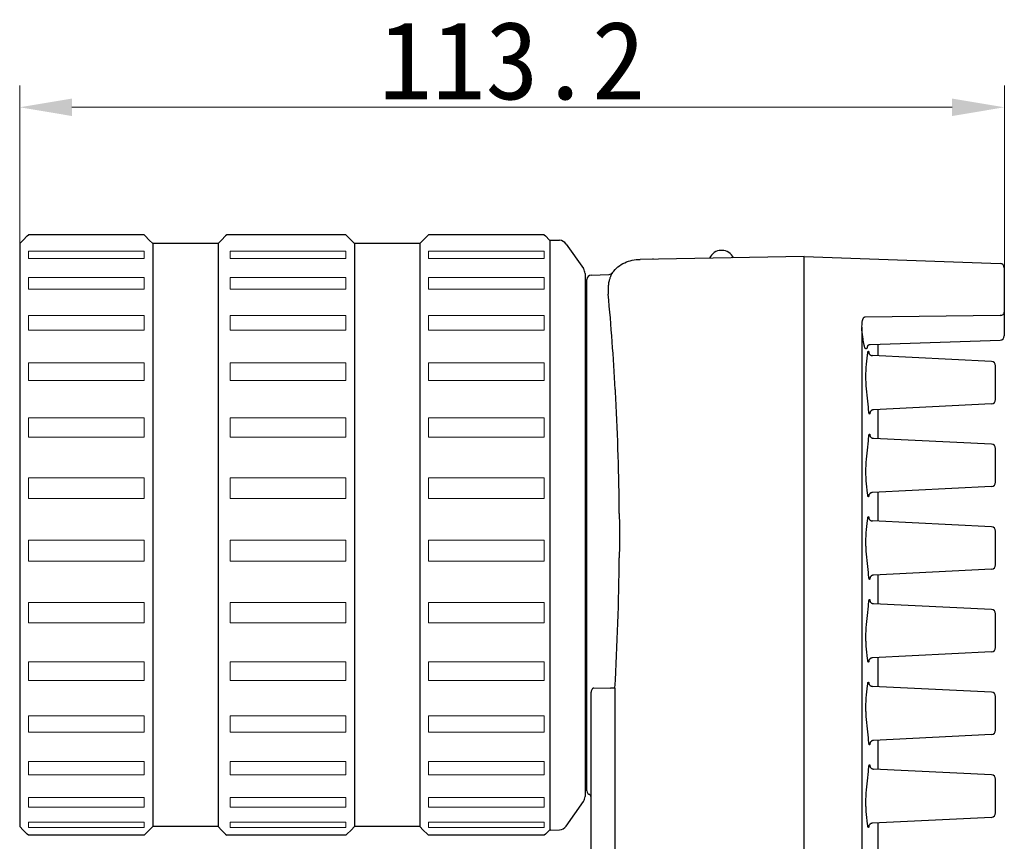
# Model space of a CAD drawing. Header units: millimetres. Extents: x -89 to 505, y -50 to 370.
# Tile 4 of 7: x 159 to 272, y 166 to 261. Entities that reach past the tile are written whole.
import ezdxf

# ---------------------------------------------------------------- set-up
doc = ezdxf.new("R2010")
doc.units = ezdxf.units.MM
doc.header["$LTSCALE"] = 16.335
doc.header["$PDMODE"] = 3
doc.header["$PDSIZE"] = 8
doc.layers.get('0').update_dxf_attribs({"linetype": 'CONTINUOUS'})
doc.layers.get('Defpoints').update_dxf_attribs({"linetype": 'CONTINUOUS'})
for name, color, linetype in [('D-01-33-26-0DXF_CONTINUOUS_LINE', 7, 'CONTINUOUS'), ('D-01-35-26-0DXF_CONTINUOUS_LINE', 7, 'CONTINUOUS'), ('D-01-36-26-0DXF_CONTINUOUS_LINE', 7, 'CONTINUOUS'), ('DRW0001_DXF_DIMENSION', 7, 'CONTINUOUS')]:
    doc.layers.add(name, color=color, linetype=linetype)
doc.styles.get("Standard").update_dxf_attribs({"font": 'simfang.ttf', "height": 9})
doc.dimstyles.new('DIMSTYLE_1', dxfattribs={"dimtxt": 9, "dimasz": 6, "dimexe": 2.5, "dimexo": 0, "dimgap": 0.75, "dimtad": 1, "dimdsep": 46, "dimtxsty": 'STANDARD', "dimblk": '_FILLED', "dimcen": 0, "dimclrd": 8, "dimclre": 8, "dimclrt": 7, "dimadec": 0, "dimazin": 0, "dimtp": 0.001, "dimtm": 0.001, "dimtfac": 1, "dimtofl": 0, "dimtmove": 0, "dimatfit": 3, "dimldrblk": '_FILLED', "dimfxl": 1, "dimtolj": 1, "dimlwd": 15, "dimlwe": 15, "dimarcsym": 0})

# ---------------------------------------------------------------- blocks, each defined once
blk = doc.blocks.new('_FILLED')
at = {"color": 0, "linetype": 'ByBlock'}
blk.add_solid([(0, 0), (-1, 0.167), (-1, -0.167)], dxfattribs=at)
blk = doc.blocks.new('*D11')
at = {"layer": 'Defpoints', "color": 0, "linetype": 'Continuous', "transparency": 16777216}
for p in [(272.34, 250.46), (159.14, 234.81), (272.34, 230.11)]:
    blk.add_point(p, dxfattribs=at)
at = {"layer": 'DRW0001_DXF_DIMENSION', "color": 8, "linetype": 'Continuous', "lineweight": 15, "transparency": 16777216}
for p, q in [((159.14, 234.81), (159.14, 252.96)), ((272.34, 230.11), (272.34, 252.96)), ((165.14, 250.46), (266.34, 250.46))]:
    blk.add_line(p, q, dxfattribs=at)
at = {"layer": 'DRW0001_DXF_DIMENSION', "color": 8, "linetype": 'Continuous', "lineweight": 15, "transparency": 16777216, "xscale": 6, "yscale": 6, "zscale": 6, "rotation": 180}
blk.add_blockref('_FILLED', (159.14, 250.46), dxfattribs=at)
at = {"layer": 'DRW0001_DXF_DIMENSION', "color": 8, "linetype": 'Continuous', "lineweight": 15, "transparency": 16777216, "xscale": 6, "yscale": 6, "zscale": 6}
blk.add_blockref('_FILLED', (272.34, 250.46), dxfattribs=at)
at = {"layer": 'DRW0001_DXF_DIMENSION', "color": 7, "linetype": 'Continuous', "lineweight": 15, "transparency": 16777216, "insert": (215.74, 260.37), "char_height": 9, "attachment_point": 2}
blk.add_mtext('\\A1;113.2', dxfattribs=at)

msp = doc.modelspace()

# ---------------------------------------------------------------- linework, layer by layer
at = {"color": 7, "linetype": 'Continuous', "lineweight": 30}
for p, q in [((206.0104, 235.6804), (205.1362, 234.8115)), ((257.8362, 221.8928), (257.8362, 223.2223)), ((257.8362, 212.3928), (257.8362, 215.7302)), ((257.8362, 202.8928), (257.8362, 206.2302)), ((257.8362, 193.3928), (257.8362, 196.7302)), ((257.8362, 183.8928), (257.8362, 187.2302)), ((257.8362, 174.3928), (257.8362, 177.7302)), ((257.8362, 164.8928), (257.8362, 168.2302))]:
    msp.add_line(p, q, dxfattribs=at)
at = {"layer": 'D-01-33-26-0DXF_CONTINUOUS_LINE', "color": 7, "linetype": 'Continuous', "lineweight": 30}
for p, q in [((159.5362, 235.2062), (160.0104, 235.6804)), ((160.0104, 235.6804), (160.1362, 235.8063)), ((173.4362, 235.8063), (160.1362, 235.8063)), ((173.4362, 235.8063), (160.1362, 235.8063)), ((173.4362, 235.8063), (173.562, 235.6804)), ((173.562, 235.6804), (174.0362, 235.2062)), ((182.8104, 235.6804), (182.3362, 235.2062)), ((182.9362, 235.8063), (182.8104, 235.6804)), ((196.6362, 235.8063), (182.9362, 235.8063)), ((196.6362, 235.8063), (183.3362, 235.8063)), ((196.6362, 235.8063), (196.762, 235.6804)), ((196.762, 235.6804), (197.2362, 235.2062)), ((206.1362, 235.8063), (206.0104, 235.6804)), ((219.4362, 235.8063), (206.1362, 235.8063)), ((219.4362, 235.8063), (219.5697, 235.6728)), ((219.5697, 235.6728), (220.0362, 235.2062)), ((159.1362, 234.8115), (159.5362, 235.2115)), ((159.1362, 234.8115), (159.1362, 167.8115)), ((159.5362, 235.2062), (159.5362, 235.2115)), ((174.4362, 234.8115), (174.0362, 235.2115)), ((174.0362, 235.2062), (174.0362, 235.2115)), ((174.4362, 234.8115), (174.4362, 167.8115)), ((181.9362, 234.8115), (174.4362, 234.8115)), ((182.3362, 235.2115), (181.9362, 234.8115)), ((181.9362, 234.8115), (181.9362, 167.8115)), ((182.3362, 235.2062), (182.3362, 235.2115)), ((197.6362, 234.8115), (197.2362, 235.2115)), ((197.2362, 235.2062), (197.2362, 235.2115)), ((197.6362, 234.8115), (197.6362, 167.8115)), ((205.1362, 234.8115), (197.6362, 234.8115)), ((205.1362, 234.8115), (205.1362, 167.8115)), ((220.1362, 235.1115), (220.0362, 235.2115)), ((220.0362, 235.2062), (220.0362, 235.2114)), ((159.1362, 167.8115), (159.5362, 167.4115)), ((174.4362, 167.8115), (174.0362, 167.4115)), ((181.9362, 167.8115), (174.4362, 167.8115)), ((182.3362, 167.4115), (181.9362, 167.8115)), ((197.6362, 167.8115), (197.2362, 167.4115)), ((205.1362, 167.8115), (197.6362, 167.8115)), ((205.5362, 167.4115), (205.1362, 167.8115)), ((159.5362, 167.4115), (159.5362, 167.4168)), ((160.0104, 166.9426), (159.5362, 167.4168)), ((160.1362, 166.8167), (160.0104, 166.9426)), ((173.4362, 166.8167), (160.1362, 166.8167)), ((173.562, 166.9426), (173.4362, 166.8167)), ((174.0362, 167.4168), (173.562, 166.9426)), ((174.0362, 167.4115), (174.0362, 167.4168)), ((182.3362, 167.4115), (182.3362, 167.4168)), ((182.3362, 167.4168), (182.8104, 166.9426)), ((182.8104, 166.9426), (182.9362, 166.8167)), ((196.6362, 166.8167), (182.9362, 166.8167)), ((196.762, 166.9426), (196.6362, 166.8167)), ((197.2362, 167.4168), (196.762, 166.9426)), ((197.2362, 167.4168), (196.762, 166.9426)), ((197.2362, 167.4168), (196.762, 166.9426)), ((197.2362, 167.4115), (197.2362, 167.4168)), ((205.5362, 167.4115), (205.5362, 167.4168)), ((205.5362, 167.4168), (206.0104, 166.9426)), ((206.0104, 166.9426), (206.1362, 166.8167)), ((219.4362, 166.8167), (206.1362, 166.8167)), ((219.5697, 166.9503), (219.4362, 166.8167)), ((220.0362, 167.4168), (219.5697, 166.9503)), ((220.1362, 167.5115), (220.0362, 167.4115)), ((220.0362, 167.4115), (220.0362, 167.4157))]:
    msp.add_line(p, q, dxfattribs=at)
at = {"layer": 'D-01-33-26-0DXF_CONTINUOUS_LINE', "color": 7, "linetype": 'Continuous', "lineweight": 15}
for p, q in [((160.1362, 233.9326), (160.1362, 233.0681)), ((173.4362, 233.9326), (160.1362, 233.9326)), ((173.4362, 233.0681), (173.4362, 233.9326)), ((183.3362, 233.9326), (183.3362, 233.0681)), ((196.6362, 233.9326), (183.3362, 233.9326)), ((196.6362, 233.0681), (196.6362, 233.9326)), ((206.1362, 233.9326), (206.1362, 233.0681)), ((219.4362, 233.9326), (206.1362, 233.9326)), ((219.4362, 233.0681), (219.4362, 233.9326)), ((173.4362, 233.0681), (160.1362, 233.0681)), ((196.6362, 233.0681), (183.3362, 233.0681)), ((219.4362, 233.0681), (206.1362, 233.0681)), ((160.1362, 230.8849), (160.1362, 229.571)), ((173.4362, 230.8849), (160.1362, 230.8849)), ((173.4362, 229.571), (173.4362, 230.8849)), ((183.3362, 230.8849), (183.3362, 229.571)), ((196.6362, 230.8849), (183.3362, 230.8849)), ((196.6362, 229.571), (196.6362, 230.8849)), ((206.1362, 230.8849), (206.1362, 229.571)), ((219.4362, 230.8849), (206.1362, 230.8849)), ((219.4362, 229.571), (219.4362, 230.8849)), ((173.4362, 229.571), (160.1362, 229.571)), ((196.6362, 229.571), (183.3362, 229.571)), ((219.4362, 229.571), (206.1362, 229.571)), ((160.1362, 226.5447), (160.1362, 224.8389)), ((173.4362, 226.5447), (160.1362, 226.5447)), ((173.4362, 224.8389), (173.4362, 226.5447)), ((183.3362, 226.5447), (183.3362, 224.8389)), ((196.6362, 226.5447), (183.3362, 226.5447)), ((196.6362, 224.8389), (196.6362, 226.5447)), ((206.1362, 226.5447), (206.1362, 224.8389)), ((219.4362, 226.5447), (206.1362, 226.5447)), ((219.4362, 224.8389), (219.4362, 226.5447)), ((173.4362, 224.8389), (160.1362, 224.8389)), ((196.6362, 224.8389), (183.3362, 224.8389)), ((219.4362, 224.8389), (206.1362, 224.8389)), ((160.1362, 221.1016), (160.1362, 219.0785)), ((173.4362, 221.1016), (160.1362, 221.1016)), ((173.4362, 219.0785), (173.4362, 221.1016)), ((183.3362, 221.1016), (183.3362, 219.0785)), ((196.6362, 221.1016), (183.3362, 221.1016)), ((196.6362, 219.0785), (196.6362, 221.1016)), ((206.1362, 221.1016), (206.1362, 219.0785)), ((219.4362, 221.1016), (206.1362, 221.1016)), ((219.4362, 219.0785), (219.4362, 221.1016)), ((173.4362, 219.0785), (160.1362, 219.0785)), ((196.6362, 219.0785), (183.3362, 219.0785)), ((219.4362, 219.0785), (206.1362, 219.0785)), ((160.1362, 214.7937), (160.1362, 212.5416)), ((173.4362, 214.7937), (160.1362, 214.7937)), ((173.4362, 212.5416), (173.4362, 214.7937)), ((183.3362, 214.7937), (183.3362, 212.5416)), ((196.6362, 214.7937), (183.3362, 214.7937)), ((196.6362, 212.5416), (196.6362, 214.7937)), ((206.1362, 214.7937), (206.1362, 212.5416)), ((219.4362, 214.7937), (206.1362, 214.7937)), ((219.4362, 212.5416), (219.4362, 214.7937)), ((173.4362, 212.5416), (160.1362, 212.5416)), ((196.6362, 212.5416), (183.3362, 212.5416)), ((219.4362, 212.5416), (206.1362, 212.5416)), ((160.1362, 207.8965), (160.1362, 205.5139)), ((173.4362, 207.8965), (160.1362, 207.8965)), ((173.4362, 205.5139), (173.4362, 207.8965)), ((183.3362, 207.8965), (183.3362, 205.5139)), ((196.6362, 207.8965), (183.3362, 207.8965)), ((196.6362, 205.5139), (196.6362, 207.8965)), ((206.1362, 207.8965), (206.1362, 205.5139)), ((219.4362, 207.8965), (206.1362, 207.8965)), ((219.4362, 205.5139), (219.4362, 207.8965)), ((173.4362, 205.5139), (160.1362, 205.5139)), ((196.6362, 205.5139), (183.3362, 205.5139)), ((219.4362, 205.5139), (206.1362, 205.5139)), ((160.1362, 200.7115), (160.1362, 198.3025)), ((173.4362, 200.7115), (160.1362, 200.7115)), ((173.4362, 198.3025), (173.4362, 200.7115)), ((183.3362, 200.7115), (183.3362, 198.3025)), ((196.6362, 200.7115), (183.3362, 200.7115)), ((196.6362, 198.3025), (196.6362, 200.7115)), ((206.1362, 200.7115), (206.1362, 198.3025)), ((219.4362, 200.7115), (206.1362, 200.7115)), ((219.4362, 198.3025), (219.4362, 200.7115)), ((173.4362, 198.3025), (160.1362, 198.3025)), ((196.6362, 198.3025), (183.3362, 198.3025)), ((219.4362, 198.3025), (206.1362, 198.3025)), ((160.1362, 193.5528), (160.1362, 191.2227)), ((173.4362, 193.5528), (160.1362, 193.5528)), ((173.4362, 191.2227), (173.4362, 193.5528)), ((183.3362, 193.5528), (183.3362, 191.2227)), ((196.6362, 193.5528), (183.3362, 193.5528)), ((196.6362, 191.2227), (196.6362, 193.5528)), ((206.1362, 193.5528), (206.1362, 191.2227)), ((219.4362, 193.5528), (206.1362, 193.5528)), ((219.4362, 191.2227), (219.4362, 193.5528)), ((173.4362, 191.2227), (160.1362, 191.2227)), ((196.6362, 191.2227), (183.3362, 191.2227)), ((219.4362, 191.2227), (206.1362, 191.2227)), ((160.1362, 186.7331), (160.1362, 184.5837)), ((173.4362, 186.7331), (160.1362, 186.7331)), ((173.4362, 184.5837), (173.4362, 186.7331)), ((183.3362, 186.7331), (183.3362, 184.5837)), ((196.6362, 186.7331), (183.3362, 186.7331)), ((196.6362, 184.5837), (196.6362, 186.7331)), ((206.1362, 186.7331), (206.1362, 184.5837)), ((219.4362, 186.7331), (206.1362, 186.7331)), ((219.4362, 184.5837), (219.4362, 186.7331)), ((173.4362, 184.5837), (160.1362, 184.5837)), ((196.6362, 184.5837), (183.3362, 184.5837)), ((219.4362, 184.5837), (206.1362, 184.5837)), ((160.1362, 180.5506), (160.1362, 178.6759)), ((173.4362, 180.5506), (160.1362, 180.5506)), ((173.4362, 178.6759), (173.4362, 180.5506)), ((183.3362, 180.5506), (183.3362, 178.6759)), ((196.6362, 180.5506), (183.3362, 180.5506)), ((196.6362, 178.6759), (196.6362, 180.5506)), ((206.1362, 180.5506), (206.1362, 178.6759)), ((219.4362, 180.5506), (206.1362, 180.5506)), ((219.4362, 178.6759), (219.4362, 180.5506)), ((173.4362, 178.6759), (160.1362, 178.6759)), ((196.6362, 178.6759), (183.3362, 178.6759)), ((219.4362, 178.6759), (206.1362, 178.6759)), ((160.1362, 175.2754), (160.1362, 173.7573)), ((173.4362, 175.2754), (160.1362, 175.2754)), ((173.4362, 173.7573), (173.4362, 175.2754)), ((183.3362, 175.2754), (183.3362, 173.7573)), ((196.6362, 175.2754), (183.3362, 175.2754)), ((196.6362, 173.7573), (196.6362, 175.2754)), ((206.1362, 175.2754), (206.1362, 173.7573)), ((219.4362, 175.2754), (206.1362, 175.2754)), ((219.4362, 173.7573), (219.4362, 175.2754)), ((173.4362, 173.7573), (160.1362, 173.7573)), ((196.6362, 173.7573), (183.3362, 173.7573)), ((219.4362, 173.7573), (206.1362, 173.7573)), ((173.4362, 171.1382), (160.1362, 171.1382)), ((160.1362, 171.1382), (160.1362, 170.043)), ((173.4362, 170.043), (173.4362, 171.1382)), ((196.6362, 171.1382), (183.3362, 171.1382)), ((183.3362, 171.1382), (183.3362, 170.043)), ((196.6362, 170.043), (196.6362, 171.1382)), ((219.4362, 171.1382), (206.1362, 171.1382)), ((206.1362, 171.1382), (206.1362, 170.043)), ((219.4362, 170.043), (219.4362, 171.1382)), ((173.4362, 170.043), (160.1362, 170.043)), ((196.6362, 170.043), (183.3362, 170.043)), ((219.4362, 170.043), (206.1362, 170.043)), ((173.4362, 168.3196), (160.1362, 168.3196)), ((160.1362, 168.3196), (160.1362, 167.6953)), ((173.4362, 167.6953), (160.1362, 167.6953)), ((173.4362, 167.6953), (173.4362, 168.3196)), ((196.6362, 168.3196), (183.3362, 168.3196)), ((183.3362, 168.3196), (183.3362, 167.6953)), ((196.6362, 167.6953), (183.3362, 167.6953)), ((196.6362, 167.6953), (196.6362, 168.3196)), ((219.4362, 168.3196), (206.1362, 168.3196)), ((206.1362, 168.3196), (206.1362, 167.6953)), ((219.4362, 167.6953), (206.1362, 167.6953)), ((219.4362, 167.6953), (219.4362, 168.3196))]:
    msp.add_line(p, q, dxfattribs=at)
at = {"layer": 'D-01-35-26-0DXF_CONTINUOUS_LINE', "color": 7, "linetype": 'Continuous', "lineweight": 30}
msp.add_line((239.8862, 234.0115), (239.7862, 234.0115), dxfattribs=at)
for centre, start, end in [((239.7862, 232.5615), 90, 157.276358), ((239.8862, 232.5615), 24.840478, 90)]:
    msp.add_arc(centre, 1.45, start, end, dxfattribs=at)
at = {"layer": 'D-01-36-26-0DXF_CONTINUOUS_LINE', "color": 7, "linetype": 'Continuous', "lineweight": 30}
for p, q in [((220.1362, 235.2115), (221.1901, 235.1747)), ((220.1362, 167.4121), (220.1362, 235.2109)), ((221.9744, 234.7489), (223.9554, 231.9198)), ((249.3362, 233.3115), (230.4664, 232.9821)), ((249.3362, 107.3115), (249.3362, 233.3115)), ((249.3362, 107.3115), (249.3362, 233.3115)), ((249.3362, 233.3115), (271.8537, 232.5252)), ((224.1362, 231.3462), (224.1362, 171.2768)), ((224.8188, 231.1887), (226.9034, 231.2615)), ((272.3362, 232.0255), (272.3362, 224.2115)), ((224.3362, 171.934), (224.3362, 230.689)), ((271.8537, 226.5518), (256.3204, 226.3271)), ((255.9423, 225.1428), (255.9423, 126.6058)), ((256.917, 223.1902), (271.8537, 223.7118)), ((270.8609, 221.2496), (257.1807, 221.9252)), ((271.3362, 216.8727), (271.3362, 220.7503)), ((227.6139, 218.0468), (227.6172, 217.9867)), ((270.8609, 216.3735), (257.3066, 215.7041)), ((270.8609, 211.7496), (257.3066, 212.4189)), ((271.3362, 207.3727), (271.3362, 211.2503)), ((270.8609, 206.8735), (257.1807, 206.1979)), ((270.8609, 202.2496), (257.1807, 202.9252)), ((271.3362, 197.8727), (271.3362, 201.7503)), ((270.8609, 197.3735), (257.3066, 196.7041)), ((270.8609, 192.7496), (257.3066, 193.4189)), ((271.3362, 188.3727), (271.3362, 192.2503)), ((270.8609, 187.8735), (257.1807, 187.1979)), ((225.1284, 183.7613), (227.0793, 183.7156)), ((227.5645, 183.7156), (227.0793, 183.7156)), ((227.5645, 183.7156), (227.5645, 108.6743)), ((270.8609, 183.2496), (257.1807, 183.9252)), ((224.8362, 109.7046), (224.8362, 182.9187)), ((271.3362, 178.8727), (271.3362, 182.7503)), ((270.8609, 178.3735), (257.3066, 177.7041)), ((270.8609, 173.7496), (257.3066, 174.4189)), ((271.3362, 169.3727), (271.3362, 173.2503)), ((224.6538, 171.4989), (224.6537, 171.4989)), ((224.7806, 171.3464), (224.7656, 171.3733)), ((221.9744, 167.8741), (223.9554, 170.7032)), ((270.8609, 168.8735), (257.1807, 168.1979)), ((220.1362, 167.4115), (221.1901, 167.4483))]:
    msp.add_line(p, q, dxfattribs=at)
for points in [[(256.9171, 223.1902), (256.8581, 223.1842), (256.8028, 223.1713), (256.7525, 223.1526), (256.7066, 223.1289), (256.6668, 223.102), (256.6354, 223.0752), (256.6126, 223.0517), (256.5967, 223.0321), (256.5864, 223.0172), (256.5811, 223.0084), (256.5799, 223.006)], [(256.7675, 222.2074), (256.7672, 222.2088), (256.7656, 222.2153), (256.765, 222.2175), (256.7657, 222.2155), (256.7682, 222.2083), (256.7732, 222.1958), (256.7809, 222.179)], [(256.7809, 222.179), (256.7915, 222.1588), (256.8057, 222.1357), (256.8235, 222.1106), (256.8444, 222.0853), (256.8681, 222.0604), (256.895, 222.0361), (256.9249, 222.0132), (256.9573, 221.9922), (256.9925, 221.9733), (257.0309, 221.9566), (257.0724, 221.9429), (257.1167, 221.9326), (257.1644, 221.9262), (257.1807, 221.9252)], [(256.9109, 215.4606), (256.9007, 215.4403), (256.8935, 215.4237), (256.889, 215.4117), (256.8869, 215.4053), (256.8866, 215.4043)], [(257.3066, 215.7041), (257.2882, 215.7028), (257.2398, 215.6962), (257.1947, 215.6854), (257.1526, 215.671), (257.1135, 215.6537), (257.0778, 215.634), (257.0448, 215.612), (257.0146, 215.5881), (256.9873, 215.5628), (256.9634, 215.5368), (256.9425, 215.5104), (256.9248, 215.4843), (256.9109, 215.4606)], [(256.889, 212.7083), (256.8887, 212.7097), (256.8872, 212.7164), (256.8866, 212.7188), (256.8872, 212.717), (256.8895, 212.7098), (256.8944, 212.6972), (256.902, 212.6801), (256.9125, 212.6595)], [(256.9125, 212.6595), (256.9267, 212.6357), (256.9446, 212.6098), (256.9656, 212.5836), (256.9897, 212.5579), (257.0169, 212.5329), (257.0471, 212.5093), (257.08, 212.4877), (257.1156, 212.4683), (257.1545, 212.4513), (257.1964, 212.4372), (257.2413, 212.4266), (257.2894, 212.4201), (257.3066, 212.4189)], [(257.1806, 206.1979), (257.1633, 206.1967), (257.1153, 206.1902), (257.0706, 206.1796), (257.0288, 206.1656), (256.9902, 206.1486), (256.9548, 206.1293), (256.9222, 206.1079), (256.8923, 206.0846), (256.8654, 206.06), (256.8417, 206.0348), (256.8211, 206.0092), (256.8035, 205.984), (256.7898, 205.961)], [(256.7898, 205.961), (256.7795, 205.9413), (256.7723, 205.9252), (256.7677, 205.9133), (256.7654, 205.9068), (256.7651, 205.9058)], [(256.7675, 203.2074), (256.7672, 203.2088), (256.7656, 203.2153), (256.765, 203.2175), (256.7657, 203.2155), (256.7682, 203.2083), (256.7732, 203.1958), (256.7809, 203.179)], [(256.7809, 203.179), (256.7915, 203.1588), (256.8057, 203.1357), (256.8235, 203.1106), (256.8444, 203.0853), (256.8681, 203.0604), (256.895, 203.0361), (256.9249, 203.0132), (256.9573, 202.9922), (256.9925, 202.9733), (257.0309, 202.9566), (257.0724, 202.9429), (257.1167, 202.9326), (257.1644, 202.9262), (257.1807, 202.9252)], [(256.9109, 196.4606), (256.9007, 196.4403), (256.8935, 196.4237), (256.889, 196.4117), (256.8869, 196.4053), (256.8866, 196.4043)], [(257.3066, 196.7041), (257.2882, 196.7028), (257.2398, 196.6962), (257.1947, 196.6854), (257.1526, 196.671), (257.1135, 196.6537), (257.0778, 196.634), (257.0448, 196.612), (257.0146, 196.5881), (256.9873, 196.5628), (256.9634, 196.5368), (256.9425, 196.5104), (256.9248, 196.4843), (256.9109, 196.4606)], [(256.889, 193.7083), (256.8887, 193.7097), (256.8872, 193.7164), (256.8866, 193.7188), (256.8872, 193.717), (256.8895, 193.7098), (256.8944, 193.6972), (256.902, 193.6801), (256.9125, 193.6595)], [(256.9125, 193.6595), (256.9267, 193.6357), (256.9446, 193.6098), (256.9656, 193.5836), (256.9897, 193.5579), (257.0169, 193.5329), (257.0471, 193.5093), (257.08, 193.4877), (257.1156, 193.4683), (257.1545, 193.4513), (257.1964, 193.4372), (257.2413, 193.4266), (257.2894, 193.4201), (257.3066, 193.4189)], [(256.7898, 186.961), (256.7795, 186.9413), (256.7723, 186.9252), (256.7677, 186.9133), (256.7654, 186.9068), (256.7651, 186.9058)], [(257.1806, 187.1979), (257.1633, 187.1967), (257.1153, 187.1902), (257.0706, 187.1796), (257.0288, 187.1656), (256.9902, 187.1486), (256.9548, 187.1293), (256.9222, 187.1079), (256.8923, 187.0846), (256.8654, 187.06), (256.8417, 187.0348), (256.8211, 187.0092), (256.8035, 186.984), (256.7898, 186.961)], [(256.7675, 184.2074), (256.7672, 184.2088), (256.7656, 184.2153), (256.765, 184.2175), (256.7657, 184.2155), (256.7682, 184.2083), (256.7732, 184.1958), (256.7809, 184.179)], [(256.7809, 184.179), (256.7915, 184.1588), (256.8057, 184.1357), (256.8235, 184.1106), (256.8444, 184.0853), (256.8681, 184.0604), (256.895, 184.0361), (256.9249, 184.0132), (256.9573, 183.9922), (256.9925, 183.9733), (257.0309, 183.9566), (257.0724, 183.9429), (257.1167, 183.9326), (257.1644, 183.9262), (257.1807, 183.9252)], [(256.9109, 177.4606), (256.9007, 177.4403), (256.8935, 177.4237), (256.889, 177.4117), (256.8869, 177.4053), (256.8866, 177.4043)], [(257.3066, 177.7041), (257.2882, 177.7028), (257.2398, 177.6962), (257.1947, 177.6854), (257.1526, 177.671), (257.1135, 177.6537), (257.0778, 177.634), (257.0448, 177.612), (257.0146, 177.5881), (256.9873, 177.5628), (256.9634, 177.5368), (256.9425, 177.5104), (256.9248, 177.4843), (256.9109, 177.4606)], [(256.889, 174.7083), (256.8887, 174.7097), (256.8872, 174.7164), (256.8866, 174.7188), (256.8872, 174.717), (256.8895, 174.7098), (256.8944, 174.6972), (256.902, 174.6801), (256.9125, 174.6595)], [(256.9125, 174.6595), (256.9267, 174.6357), (256.9446, 174.6098), (256.9656, 174.5836), (256.9897, 174.5579), (257.0169, 174.5329), (257.0471, 174.5093), (257.08, 174.4877), (257.1156, 174.4683), (257.1545, 174.4513), (257.1964, 174.4372), (257.2413, 174.4266), (257.2894, 174.4201), (257.3066, 174.4189)], [(224.7656, 171.3733), (224.7497, 171.3979), (224.7333, 171.4203), (224.7171, 171.4399), (224.7018, 171.4566), (224.6877, 171.4706), (224.6756, 171.4816), (224.6664, 171.4893), (224.6602, 171.4942), (224.6559, 171.4974), (224.6538, 171.4989)], [(224.8362, 171.1182), (224.835, 171.1529), (224.8313, 171.1878), (224.8253, 171.2219), (224.817, 171.255), (224.8067, 171.2869), (224.7945, 171.3174), (224.7806, 171.3464)], [(256.7898, 167.961), (256.7795, 167.9413), (256.7723, 167.9252), (256.7677, 167.9133), (256.7654, 167.9068), (256.7651, 167.9058)], [(257.1806, 168.1979), (257.1633, 168.1967), (257.1153, 168.1902), (257.0706, 168.1796), (257.0288, 168.1656), (256.9902, 168.1486), (256.9548, 168.1293), (256.9222, 168.1079), (256.8923, 168.0846), (256.8654, 168.06), (256.8417, 168.0348), (256.8211, 168.0092), (256.8035, 167.984), (256.7898, 167.961)]]:
    msp.add_lwpolyline(points, dxfattribs=at)
for centre, radius, start, end in [((221.1552, 234.1753), 1, 35, 88), ((232.0954, 227.7721), 5.2377, 90.998419, 92.065671), ((271.8362, 232.0255), 0.5, 0, 88), ((223.1362, 231.3462), 1, 0, 35), ((224.8362, 230.689), 0.5, 92, 180), ((226.886, 231.7612), 0.5, 272, 323.780608), ((224.6362, 229.7666), 0.5, 180, 233.068356), ((-75.8573, 201.0293), 303.948, 3.209558, 5.277691), ((-8.5045, 193.5245), 266.3303, 6.591919, 6.818145), ((271.8362, 224.2115), 0.5, 272, 0), ((-9.225, 247.5058), 267.0549, 354.213039, 354.517363), ((270.8362, 220.7502), 0.5, 0, 87.172719), ((-73.1905, 201.2025), 301.2756, 3.009376, 3.193623), ((-9.3291, 191.5212), 267.1596, 5.179481, 5.7869), ((-71.4397, 201.2897), 299.5226, 0.475391, 3.010298), ((270.8362, 216.8729), 0.5, 272.827281, 0), ((-9.3291, 236.6018), 267.1596, 354.2131, 354.820519), ((270.8362, 211.2502), 0.5, 0, 87.172719), ((-9.225, 180.6173), 267.0549, 5.482637, 5.786961), ((270.8362, 207.3729), 0.5, 272.827281, 0), ((-9.225, 228.5058), 267.0549, 354.213039, 354.517363), ((270.8362, 201.7502), 0.5, 0, 87.172719), ((-9.3291, 172.5212), 267.1596, 5.179481, 5.7869), ((-71.213, 201.3245), 299.296, 356.627097, 359.496311), ((270.8362, 197.8729), 0.5, 272.827281, 0), ((-9.3291, 217.6018), 267.1596, 354.2131, 354.820519), ((270.8362, 192.2502), 0.5, 0, 87.172719), ((-9.225, 161.6173), 267.0549, 5.482637, 5.786961), ((270.8362, 188.3729), 0.5, 272.827281, 0), ((-9.225, 209.5058), 267.0549, 354.213039, 354.517363), ((270.8362, 182.7502), 0.5, 0, 87.172719), ((-9.3291, 153.5212), 267.1596, 5.179481, 5.7869), ((270.8362, 178.8729), 0.5, 272.827281, 0), ((225.0933, 177.6578), 0.8598, 107.405881, 108.619657), ((224.3781, 178.0906), 0.5832, 38.222896, 40.920199), ((-9.3291, 198.6018), 267.1596, 354.2131, 354.820519), ((224.6362, 172.8564), 0.5, 126.931644, 180), ((270.8362, 173.2502), 0.5, 0, 87.172719), ((223.1362, 171.2768), 1, 325, 0), ((224.8362, 171.934), 0.5, 180, 254.893946), ((-9.225, 142.6173), 267.0549, 5.482637, 5.786961), ((270.8362, 169.3729), 0.5, 272.827281, 0), ((221.1552, 168.4477), 1, 272, 325)]:
    msp.add_arc(centre, radius, start, end, dxfattribs=at)
for points, knots in [([(227.2893, 231.4657), (227.4687, 231.7106), (227.8935, 232.1557), (228.6793, 232.6343), (229.5543, 232.9135), (230.1626, 232.9768), (230.4664, 232.9821)], [0, 0, 0, 0, 0.24988511, 0.49979832, 0.74983805, 1, 1, 1, 1]), ([(227.2893, 231.4657), (227.2891, 231.4657), (227.2889, 231.4644), (227.2875, 231.4631), (227.2857, 231.4598), (227.2816, 231.4535), (227.2749, 231.4423), (227.2647, 231.4254), (227.2518, 231.4037), (227.2363, 231.3771), (227.2185, 231.3457), (227.1902, 231.2945), (227.1506, 231.2186), (227.0998, 231.1127), (227.0457, 230.9876), (226.9907, 230.8431), (226.9371, 230.6792), (226.8676, 230.4233), (226.7997, 230.0524), (226.7652, 229.545), (226.7825, 229.1811), (226.8021, 228.9873)], [0, 0, 0, 0, 0.00027895, 0.00111353, 0.00250136, 0.00444009, 0.0099609, 0.01765744, 0.02750983, 0.03948283, 0.05353343, 0.06962013, 0.10773947, 0.15350092, 0.20658755, 0.26674988, 0.33382049, 0.40771384, 0.57602302, 0.77276711, 1, 1, 1, 1]), ([(271.8537, 226.5518), (271.9164, 226.5533), (272.0377, 226.5723), (272.1956, 226.6473), (272.3073, 226.7612), (272.3362, 226.8593), (272.3362, 226.9051)], [0, 0, 0, 0, 0.28813804, 0.55490987, 0.78990494, 1, 1, 1, 1]), ([(256.3204, 226.3271), (256.2904, 226.3308), (256.2273, 226.3224), (256.1531, 226.2683), (256.0993, 226.1983), (256.0587, 226.1222), (256.0274, 226.0433), (255.9947, 225.9364), (255.9663, 225.8004), (255.9459, 225.6359), (255.9328, 225.4167), (255.9358, 225.252), (255.9423, 225.1428)], [0, 0, 0, 0, 0.06744943, 0.13426017, 0.19918188, 0.26277075, 0.32556878, 0.38785869, 0.51141326, 0.63417959, 0.75644979, 1, 1, 1, 1]), ([(256.617, 223.0547), (256.6075, 223.0134), (256.5885, 222.9389), (256.5563, 222.8401), (256.5231, 222.7659), (256.4895, 222.7155), (256.4554, 222.6913), (256.4285, 222.6898), (256.4094, 222.696), (256.3908, 222.7088), (256.3641, 222.7366), (256.3322, 222.7892), (256.2965, 222.8718), (256.2609, 222.979), (256.2256, 223.1103), (256.1763, 223.3313), (256.1194, 223.663), (256.0829, 223.9441), (256.065, 224.0984)], [0, 0, 0, 0, 0.06645273, 0.12066875, 0.16280359, 0.19359432, 0.21540096, 0.2248783, 0.23483151, 0.24628064, 0.25990709, 0.29508348, 0.34196732, 0.40099156, 0.47217591, 0.55532041, 0.7562128, 1, 1, 1, 1]), ([(256.6082, 221.9902), (256.6135, 222.0448), (256.622, 222.1223), (256.6361, 222.2193), (256.6466, 222.2785), (256.6574, 222.3279), (256.6682, 222.3671), (256.6795, 222.3964), (256.6901, 222.4155), (256.7037, 222.4267), (256.7193, 222.4209), (256.7298, 222.4042), (256.7408, 222.3791), (256.7514, 222.3435), (256.7618, 222.2979), (256.7718, 222.2425), (256.7778, 222.2022), (256.7807, 222.1805)], [0, 0, 0, 0, 0.22987754, 0.32691902, 0.41101435, 0.48173529, 0.53876417, 0.58208495, 0.61220382, 0.63149451, 0.64844599, 0.67401195, 0.71219519, 0.76392187, 0.82931711, 0.90813359, 1, 1, 1, 1]), ([(256.469, 218.4586), (256.4526, 218.62), (256.431, 218.9733), (256.4204, 219.5185), (256.4309, 220.0637), (256.4526, 220.4171), (256.469, 220.5786)], [0, 0, 0, 0, 0.22934457, 0.49992609, 0.77054252, 1, 1, 1, 1]), ([(256.9012, 215.4413), (256.8985, 215.42), (256.8929, 215.3807), (256.8835, 215.3266), (256.8737, 215.2823), (256.8639, 215.2477), (256.8535, 215.2237), (256.8438, 215.2076), (256.8286, 215.2028), (256.8163, 215.2149), (256.8064, 215.234), (256.7958, 215.2636), (256.7857, 215.3029), (256.7755, 215.3523), (256.7658, 215.4113), (256.7525, 215.5079), (256.7445, 215.585), (256.7396, 215.6393)], [0, 0, 0, 0, 0.09112565, 0.16914586, 0.23365057, 0.28440613, 0.32151226, 0.34587355, 0.36181089, 0.38098261, 0.41153381, 0.45549945, 0.51332539, 0.58492617, 0.66998359, 0.76806383, 1, 1, 1, 1]), ([(256.7396, 212.4837), (256.7445, 212.5379), (256.7525, 212.6149), (256.7657, 212.7114), (256.7755, 212.7704), (256.7856, 212.8198), (256.7958, 212.8591), (256.8063, 212.8888), (256.8162, 212.908), (256.8285, 212.9201), (256.8436, 212.9156), (256.8534, 212.8996), (256.8637, 212.8758), (256.8736, 212.8414), (256.8833, 212.7973), (256.8927, 212.7434), (256.8983, 212.7042), (256.9011, 212.6831)], [0, 0, 0, 0, 0.23208054, 0.33019676, 0.41533762, 0.4870624, 0.54502909, 0.58917123, 0.61987903, 0.63916645, 0.65506813, 0.67929613, 0.71621634, 0.76677995, 0.83111669, 0.90898101, 1, 1, 1, 1]), ([(256.469, 207.5444), (256.4526, 207.7058), (256.431, 208.0591), (256.4204, 208.6043), (256.4309, 209.1495), (256.4526, 209.5029), (256.469, 209.6644)], [0, 0, 0, 0, 0.22934457, 0.49992609, 0.77054252, 1, 1, 1, 1]), ([(256.7808, 205.9434), (256.7779, 205.9217), (256.7719, 205.8813), (256.7619, 205.8257), (256.7515, 205.7801), (256.741, 205.7443), (256.7299, 205.719), (256.7194, 205.7023), (256.7039, 205.6963), (256.6902, 205.7074), (256.6796, 205.7264), (256.6683, 205.7557), (256.6574, 205.7949), (256.6466, 205.8443), (256.6362, 205.9035), (256.622, 206.0006), (256.6135, 206.0782), (256.6082, 206.1328)], [0, 0, 0, 0, 0.0919139, 0.1708287, 0.23633751, 0.28820037, 0.32652213, 0.35218264, 0.36916805, 0.38837996, 0.41838724, 0.46157311, 0.51849909, 0.58913201, 0.67317585, 0.77021181, 1, 1, 1, 1]), ([(228.0727, 203.7749), (228.0766, 203.0645), (228.0847, 201.6433), (228.0801, 200.2222), (228.0763, 199.5115)], [0, 0, 0, 0, 0.49991246, 1, 1, 1, 1]), ([(256.6082, 202.9902), (256.6135, 203.0448), (256.622, 203.1223), (256.6361, 203.2193), (256.6466, 203.2785), (256.6574, 203.3279), (256.6682, 203.3671), (256.6795, 203.3964), (256.6901, 203.4155), (256.7037, 203.4267), (256.7193, 203.4209), (256.7298, 203.4042), (256.7408, 203.3791), (256.7514, 203.3435), (256.7618, 203.2979), (256.7718, 203.2425), (256.7778, 203.2022), (256.7807, 203.1805)], [0, 0, 0, 0, 0.22987754, 0.32691902, 0.41101435, 0.48173529, 0.53876417, 0.58208495, 0.61220382, 0.63149451, 0.64844599, 0.67401195, 0.71219519, 0.76392187, 0.82931711, 0.90813359, 1, 1, 1, 1]), ([(256.469, 199.4586), (256.4526, 199.62), (256.431, 199.9733), (256.4204, 200.5185), (256.4309, 201.0637), (256.4526, 201.4171), (256.469, 201.5786)], [0, 0, 0, 0, 0.22934457, 0.49992609, 0.77054252, 1, 1, 1, 1]), ([(256.9012, 196.4413), (256.8985, 196.42), (256.8929, 196.3807), (256.8835, 196.3266), (256.8737, 196.2823), (256.8639, 196.2477), (256.8535, 196.2237), (256.8438, 196.2076), (256.8286, 196.2028), (256.8163, 196.2149), (256.8064, 196.234), (256.7958, 196.2636), (256.7857, 196.3029), (256.7755, 196.3523), (256.7658, 196.4113), (256.7525, 196.5079), (256.7445, 196.585), (256.7396, 196.6393)], [0, 0, 0, 0, 0.09112565, 0.16914586, 0.23365058, 0.28440614, 0.32151227, 0.34587356, 0.36181091, 0.38098262, 0.41153382, 0.45549946, 0.5133254, 0.58492618, 0.6699836, 0.76806384, 1, 1, 1, 1]), ([(256.7396, 193.4837), (256.7445, 193.5379), (256.7525, 193.6149), (256.7657, 193.7114), (256.7755, 193.7704), (256.7856, 193.8198), (256.7958, 193.8591), (256.8063, 193.8888), (256.8162, 193.908), (256.8285, 193.9201), (256.8436, 193.9156), (256.8534, 193.8996), (256.8637, 193.8758), (256.8736, 193.8414), (256.8833, 193.7973), (256.8927, 193.7434), (256.8983, 193.7042), (256.9011, 193.6831)], [0, 0, 0, 0, 0.23208054, 0.33019677, 0.41533763, 0.48706241, 0.5450291, 0.58917124, 0.61987905, 0.63916647, 0.65506815, 0.67929614, 0.71621635, 0.76677996, 0.83111669, 0.90898101, 1, 1, 1, 1]), ([(256.469, 188.5444), (256.4526, 188.7058), (256.431, 189.0591), (256.4204, 189.6043), (256.4309, 190.1495), (256.4526, 190.5029), (256.469, 190.6644)], [0, 0, 0, 0, 0.22934457, 0.49992609, 0.77054252, 1, 1, 1, 1]), ([(256.7808, 186.9434), (256.7779, 186.9217), (256.7719, 186.8813), (256.7619, 186.8257), (256.7515, 186.7801), (256.741, 186.7443), (256.7299, 186.719), (256.7194, 186.7023), (256.7039, 186.6963), (256.6902, 186.7074), (256.6796, 186.7264), (256.6683, 186.7557), (256.6574, 186.7949), (256.6466, 186.8443), (256.6362, 186.9035), (256.622, 187.0006), (256.6135, 187.0782), (256.6082, 187.1328)], [0, 0, 0, 0, 0.0919139, 0.1708287, 0.23633752, 0.28820038, 0.32652214, 0.35218265, 0.36916806, 0.38837997, 0.41838724, 0.46157311, 0.51849909, 0.589132, 0.67317584, 0.77021181, 1, 1, 1, 1]), ([(224.8362, 182.9187), (224.8362, 182.9853), (224.8397, 183.1177), (224.8614, 183.314), (224.9123, 183.5053), (224.975, 183.6216), (225.0106, 183.6772)], [0, 0, 0, 0, 0.25307797, 0.50259017, 0.74904613, 1, 1, 1, 1]), ([(225.0106, 183.6772), (225.0173, 183.6877), (225.0318, 183.7081), (225.0576, 183.7357), (225.0897, 183.757), (225.1156, 183.7621), (225.1284, 183.7613)], [0, 0, 0, 0, 0.24707416, 0.49601602, 0.7465905, 1, 1, 1, 1]), ([(256.6082, 183.9902), (256.6135, 184.0448), (256.622, 184.1223), (256.6361, 184.2193), (256.6466, 184.2785), (256.6574, 184.3279), (256.6682, 184.3671), (256.6795, 184.3964), (256.6901, 184.4155), (256.7037, 184.4267), (256.7193, 184.4209), (256.7298, 184.4042), (256.7408, 184.3791), (256.7514, 184.3435), (256.7618, 184.2979), (256.7718, 184.2425), (256.7778, 184.2022), (256.7807, 184.1805)], [0, 0, 0, 0, 0.22987754, 0.32691902, 0.41101435, 0.48173529, 0.53876417, 0.58208495, 0.61220382, 0.63149451, 0.64844599, 0.67401195, 0.71219519, 0.76392187, 0.82931711, 0.90813359, 1, 1, 1, 1]), ([(256.469, 180.4586), (256.4526, 180.62), (256.431, 180.9733), (256.4204, 181.5185), (256.4309, 182.0637), (256.4526, 182.4171), (256.469, 182.5786)], [0, 0, 0, 0, 0.22934457, 0.49992608, 0.77054252, 1, 1, 1, 1]), ([(256.9012, 177.4413), (256.8985, 177.42), (256.8929, 177.3807), (256.8835, 177.3266), (256.8737, 177.2823), (256.8639, 177.2477), (256.8535, 177.2237), (256.8438, 177.2076), (256.8286, 177.2028), (256.8163, 177.2149), (256.8064, 177.234), (256.7958, 177.2636), (256.7857, 177.3029), (256.7755, 177.3523), (256.7658, 177.4113), (256.7525, 177.5079), (256.7445, 177.585), (256.7396, 177.6393)], [0, 0, 0, 0, 0.09112566, 0.16914587, 0.23365058, 0.28440615, 0.32151228, 0.34587357, 0.36181092, 0.38098263, 0.41153384, 0.45549947, 0.51332541, 0.58492619, 0.66998361, 0.76806384, 1, 1, 1, 1]), ([(256.7396, 174.4837), (256.7445, 174.5379), (256.7525, 174.6149), (256.7657, 174.7114), (256.7755, 174.7704), (256.7856, 174.8198), (256.7958, 174.8591), (256.8063, 174.8888), (256.8162, 174.908), (256.8285, 174.9201), (256.8436, 174.9156), (256.8534, 174.8996), (256.8637, 174.8758), (256.8736, 174.8414), (256.8833, 174.7973), (256.8927, 174.7434), (256.8983, 174.7042), (256.9011, 174.6831)], [0, 0, 0, 0, 0.23208054, 0.33019677, 0.41533763, 0.48706241, 0.5450291, 0.58917124, 0.61987905, 0.63916647, 0.65506815, 0.67929614, 0.71621635, 0.76677996, 0.83111669, 0.90898101, 1, 1, 1, 1]), ([(256.469, 169.5444), (256.4526, 169.7058), (256.431, 170.0591), (256.4204, 170.6043), (256.4309, 171.1495), (256.4526, 171.5029), (256.469, 171.6644)], [0, 0, 0, 0, 0.22934457, 0.49992609, 0.77054252, 1, 1, 1, 1]), ([(256.7808, 167.9434), (256.7779, 167.9217), (256.7719, 167.8813), (256.7619, 167.8257), (256.7515, 167.7801), (256.741, 167.7443), (256.7299, 167.719), (256.7194, 167.7023), (256.7039, 167.6963), (256.6902, 167.7074), (256.6796, 167.7264), (256.6683, 167.7557), (256.6574, 167.7949), (256.6466, 167.8443), (256.6362, 167.9035), (256.622, 168.0006), (256.6135, 168.0782), (256.6082, 168.1328)], [0, 0, 0, 0, 0.0919139, 0.1708287, 0.23633751, 0.28820037, 0.32652213, 0.35218264, 0.36916806, 0.38837996, 0.41838724, 0.46157311, 0.51849908, 0.589132, 0.67317584, 0.77021181, 1, 1, 1, 1])]:
    msp.add_open_spline(points, degree=3, knots=knots, dxfattribs=at)
msp.add_open_spline([(228.0763, 199.5115), (228.0749, 199.2388), (228.0732, 198.9661), (228.0713, 198.6934)], degree=3, dxfattribs=at)

# ---------------------------------------------------------------- dimensions: what is measured, and where the dimension line sits
at = {"layer": 'DRW0001_DXF_DIMENSION', "color": 7, "linetype": 'Continuous', "lineweight": 15}
dim = msp.add_linear_dim(base=(272.3362, 250.4609), p1=(159.1362, 234.8115), p2=(272.3362, 230.1099), dimstyle='DIMSTYLE_1', dxfattribs=at)
dim.commit()
dim.dimension.update_dxf_attribs({"geometry": '*D11', "text_midpoint": (215.7362, 250.4609), "dimtype": 160})

doc.saveas('drawing.dxf')
